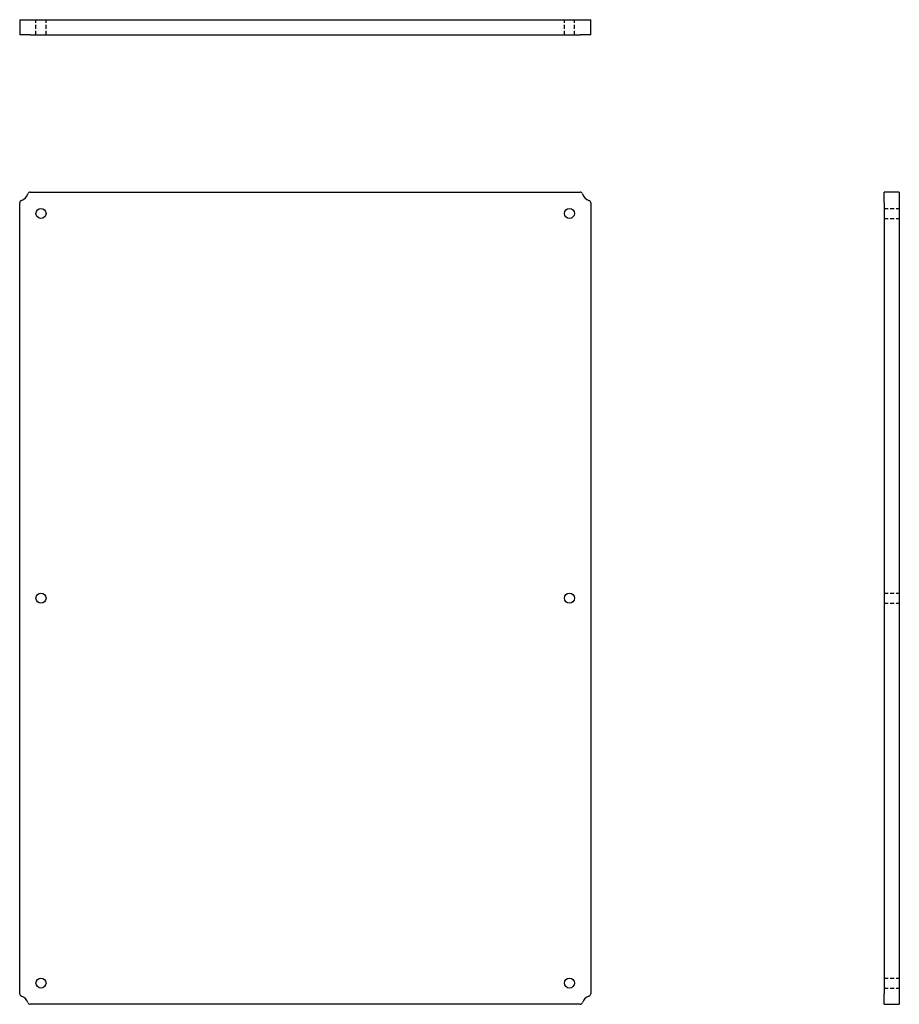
# Model space of a CAD drawing. Header units: inches. Extents: x 16 to 194, y 8 to 100.
# Tile 1 of 2: x 16 to 60, y 8 to 57. Entities that reach past the tile are written whole.
import ezdxf

# ---------------------------------------------------------------- set-up
doc = ezdxf.new("R2010")
doc.units = ezdxf.units.IN
doc.header["$MEASUREMENT"] = 0
doc.linetypes.add('DASHED_SPACE', pattern=[0.2067, 0.1654, -0.0413])
doc.layers.add('Hidden Edges(ANSI)', color=7, linetype='DASHED_SPACE', lineweight=25)
doc.layers.add('Visible Edges(ANSI)', color=7, linetype='Continuous', lineweight=25)

msp = doc.modelspace()

# ---------------------------------------------------------------- linework, layer by layer
at = {"layer": 'Hidden Edges(ANSI)', "ltscale": 1.209482}
for p, q in [((16.642, 56.452), (16.642, 57.202)), ((17.142, 56.452), (17.142, 57.202)), ((42.892, 56.452), (42.892, 57.202)), ((43.392, 56.452), (43.392, 57.202)), ((58.778, 47.824), (59.528, 47.824)), ((58.778, 47.324), (59.528, 47.324)), ((58.778, 28.699), (59.528, 28.699)), ((58.778, 28.199), (59.528, 28.199)), ((58.778, 9.574), (59.528, 9.574)), ((58.778, 9.074), (59.528, 9.074))]:
    msp.add_line(p, q, dxfattribs=at)
at = {"layer": 'Visible Edges(ANSI)'}
for p, q in [((15.835, 57.202), (15.921, 57.202)), ((15.835, 57.202), (15.835, 56.452)), ((15.921, 57.202), (16.243, 57.202)), ((16.243, 57.202), (16.361, 57.202)), ((16.361, 57.202), (43.672, 57.202)), ((43.672, 57.202), (43.791, 57.202)), ((43.791, 57.202), (44.113, 57.202)), ((44.113, 57.202), (44.199, 57.202)), ((44.199, 56.452), (44.199, 57.202)), ((15.921, 56.452), (15.835, 56.452)), ((16.243, 56.452), (15.921, 56.452)), ((16.361, 56.452), (16.243, 56.452)), ((16.361, 56.452), (43.672, 56.452)), ((43.791, 56.452), (43.672, 56.452)), ((44.113, 56.452), (43.791, 56.452)), ((44.199, 56.452), (44.113, 56.452)), ((16.361, 48.631), (43.672, 48.631)), ((59.528, 48.631), (58.778, 48.631)), ((58.778, 48.544), (58.778, 48.631)), ((58.778, 48.223), (58.778, 48.544)), ((59.528, 48.631), (59.528, 48.544)), ((59.528, 48.544), (59.528, 48.223)), ((15.835, 8.793), (15.835, 48.104)), ((44.199, 48.104), (44.199, 8.793)), ((58.778, 48.104), (58.778, 48.223)), ((58.778, 48.104), (58.778, 8.793)), ((59.528, 48.223), (59.528, 48.104)), ((59.528, 48.104), (59.528, 8.793)), ((58.778, 8.674), (58.778, 8.793)), ((58.778, 8.353), (58.778, 8.674)), ((58.778, 8.267), (58.778, 8.353)), ((59.528, 8.793), (59.528, 8.674)), ((59.528, 8.674), (59.528, 8.353)), ((59.528, 8.353), (59.528, 8.267)), ((43.672, 8.267), (16.361, 8.267)), ((58.778, 8.267), (59.528, 8.267))]:
    msp.add_line(p, q, dxfattribs=at)
for centre in [(16.892, 47.574), (43.142, 47.574), (16.892, 28.449), (43.142, 28.449), (16.892, 9.324), (43.142, 9.324)]:
    msp.add_circle(centre, 0.25, dxfattribs=at)
for centre, radius, start, end in [((15.767, 48.699), 0.5, 287.9869, 342.0131), ((16.361, 48.506), 0.125, 90, 162.0131), ((43.672, 48.506), 0.125, 17.9869, 90), ((44.267, 48.699), 0.5, 197.9869, 252.0131), ((15.96, 48.104), 0.125, 107.9869, 180), ((44.074, 48.104), 0.125, 0, 72.0131), ((15.96, 8.793), 0.125, 180, 252.0131), ((15.767, 8.199), 0.5, 17.9869, 72.0131), ((16.361, 8.392), 0.125, 197.9869, 270), ((43.672, 8.392), 0.125, 270, 342.0131), ((44.267, 8.199), 0.5, 107.9869, 162.0131), ((44.074, 8.793), 0.125, 287.9869, 0)]:
    msp.add_arc(centre, radius, start, end, dxfattribs=at)

doc.saveas('drawing.dxf')
